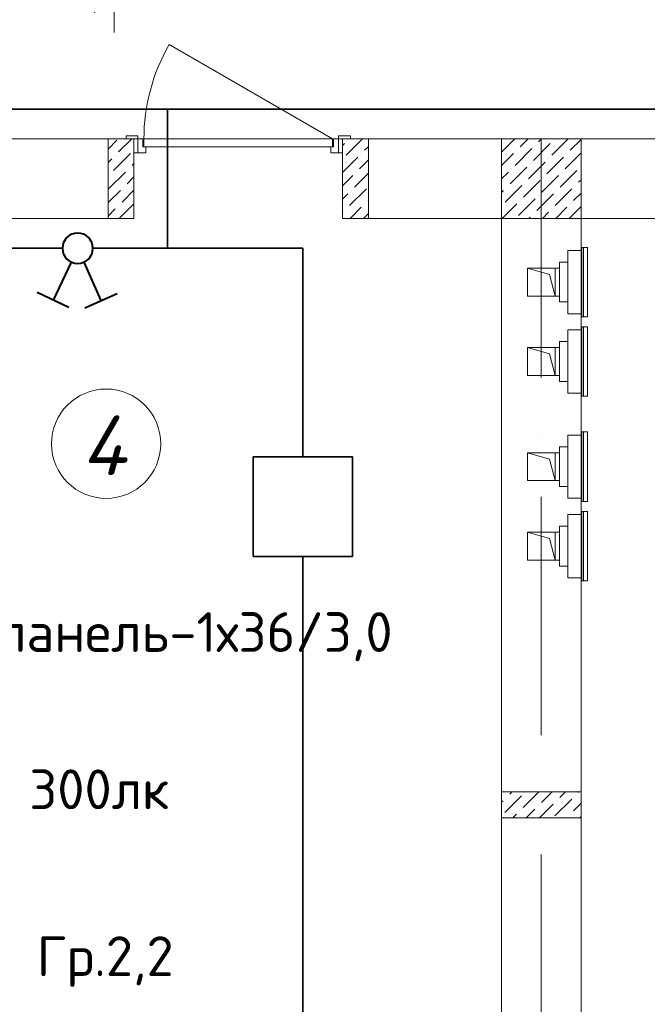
# Model space of a CAD drawing. Header units: millimetres. Extents: x 1114507 to 93926427, y 174473 to 817039.
# Tile 188 of 256: x 1564479 to 1567638, y 768971 to 773925. Entities that reach past the tile are written whole.
import ezdxf

# ---------------------------------------------------------------- set-up
doc = ezdxf.new("R2010")
doc.units = ezdxf.units.MM
doc.linetypes.add('ACAD_ISO10W100', pattern=[18, 12, -3, 0, -3])
doc.linetypes.add('ADSK_Скрыто', pattern=[6, 3, -3])
for name, color, linetype, lineweight in [('_Hidden_', 7, 'ADSK_Скрыто', 9), ('Doors', 86, 'Continuous', 13), ('expl', 234, 'Continuous', 13), ('Mechanical Equipment', 7, 'Continuous', 18), ('размеры', 12, 'Continuous', 15)]:
    doc.layers.add(name, color=color, linetype=linetype, lineweight=lineweight)
doc.layers.add('ventilatsiya', color=7, linetype='Continuous')
doc.styles.add('ISOCPEUR 1', font='isocpeur.TTF')
doc.styles.get("Standard").update_dxf_attribs({"font": 'isocpeui.ttf'})
doc.styles.add('Суннат', font='ariali.ttf', dxfattribs={"height": 250})
doc.dimstyles.new('Санжар', dxfattribs={"dimtxt": 240, "dimasz": 200, "dimexe": 200, "dimexo": 200, "dimgap": 50, "dimtad": 1, "dimdec": 0, "dimtxsty": 'Standard', "dimblk": 'OBLIQUE', "dimcen": 2.5, "dimdle": 200, "dimclrd": 152, "dimclre": 152, "dimclrt": 152, "dimadec": 0, "dimazin": 0, "dimtfac": 1, "dimtdec": 0, "dimtmove": 0, "dimatfit": 3, "dimldrblk": 'OBLIQUE', "dimfxl": 0, "dimlwd": 0, "dimlwe": 0, "dimarcsym": 0})

# ---------------------------------------------------------------- blocks, each defined once
blk = doc.blocks.new('blokqav2mak')
at = {"lineweight": 0, "ltscale": 100}
for p, q in [((1561032, 773325.1), (1558882, 773325.1)), ((1561032, 772925.1), (1561032, 773325.1)), ((1562882, 773325.1), (1562082, 773325.1)), ((1562082, 772925.1), (1562082, 773325.1)), ((1562882, 773325.1), (1562882, 767025.1)), ((1570632, 773325.1), (1563282, 773325.1)), ((1561032, 772925.1), (1558882, 772925.1)), ((1562882, 772925.1), (1562082, 772925.1)), ((1570632, 772925.1), (1563282, 772925.1)), ((1563282, 772925.1), (1563282, 767025.1))]:
    blk.add_line(p, q, dxfattribs=at)
at = {"linetype": 'Continuous', "lineweight": 0, "ltscale": 100}
for p, q in [((1560902, 773274.1, 0), (1560946.5, 773318.5, 0)), ((1560954.9, 773259.6, 0), (1561020.4, 773325.1, 0)), ((1562100.4, 773242.8, 0), (1562182.8, 773325.1, 0)), ((1562108.8, 773318.5, 0), (1562108.8, 773318.5, 0)), ((1562882.9, 773259.5), (1562948.5, 773325.1)), ((1562975.5, 773284.8), (1563015.9, 773325.1)), ((1563068.2, 773310), (1563083.2, 773325.1)), ((1563135.5, 773242.7), (1563217.9, 773325.1)), ((1563143.9, 773318.4), (1563143.9, 773318.4)), ((1563228.1, 773267.9), (1563282, 773321.8)), ((1561030.7, 773268, 0), (1561030.7, 773268, 0)), ((1562082, 773291.7, 0), (1562092, 773301.7, 0)), ((1562193, 773268, 0), (1562212, 773287, 0)), ((1562950.3, 773192.2), (1563034.5, 773276.3)), ((1562958.7, 773267.9), (1562958.7, 773267.9)), ((1563042.9, 773217.4), (1563127.1, 773301.6)), ((1563051.3, 773293.2), (1563051.3, 773293.2)), ((1560902, 773206.7, 0), (1560921.3, 773225.9, 0)), ((1560929.7, 773167, 0), (1561013.9, 773251.2, 0)), ((1560938.1, 773242.8, 0), (1560938.1, 773242.8, 0)), ((1562082, 773157, 0), (1562159.4, 773234.3, 0)), ((1562083.6, 773225.9, 0), (1562083.6, 773225.9, 0)), ((1562167.8, 773175.4, 0), (1562212, 773219.7, 0)), ((1562176.2, 773251.2, 0), (1562176.2, 773251.2, 0)), ((1562882, 773191.3), (1562941.9, 773251.1)), ((1563110.2, 773150.1), (1563194.4, 773234.2)), ((1563118.7, 773225.8), (1563118.7, 773225.8)), ((1563202.9, 773175.3), (1563282, 773254.5)), ((1563211.3, 773251.1), (1563211.3, 773251.1)), ((1561005.4, 773175.4, 0), (1561005.4, 773175.4, 0)), ((1561022.3, 773192.2, 0), (1561032, 773202, 0)), ((1562925, 773099.5), (1563009.2, 773183.7)), ((1562933.4, 773175.3), (1562933.4, 773175.3)), ((1563017.6, 773124.8), (1563101.8, 773209)), ((1563026.1, 773200.6), (1563026.1, 773200.6)), ((1563177.6, 773082.7), (1563261.8, 773166.9)), ((1563278.6, 773183.7), (1563278.6, 773183.7)), ((1560904.4, 773074.4, 0), (1560988.6, 773158.6, 0)), ((1560912.8, 773150.1, 0), (1560912.8, 773150.1, 0)), ((1560997, 773099.6, 0), (1561032, 773134.6, 0)), ((1562082, 773089.7, 0), (1562134.1, 773141.7, 0)), ((1562142.5, 773082.8, 0), (1562212, 773152.3, 0)), ((1562150.9, 773158.6, 0), (1562150.9, 773158.6, 0)), ((1562882, 773123.9), (1562916.6, 773158.5)), ((1562992.4, 773032.2), (1563076.6, 773116.4)), ((1563085, 773057.4), (1563169.2, 773141.6)), ((1563093.4, 773133.2), (1563093.4, 773133.2)), ((1563186, 773158.5), (1563186, 773158.5)), ((1563270.2, 773108), (1563282, 773119.8)), ((1560902, 773004.6, 0), (1560963.4, 773066, 0)), ((1560971.8, 773007, 0), (1561032, 773067.3, 0)), ((1560980.2, 773082.8, 0), (1560980.2, 773082.8, 0)), ((1562117.3, 772990.2, 0), (1562201.5, 773074.4, 0)), ((1562125.7, 773066, 0), (1562125.7, 773066, 0)), ((1562882, 773056.5), (1562891.4, 773065.9)), ((1562899.8, 773006.9), (1562984, 773091.1)), ((1562908.2, 773082.7), (1562908.2, 773082.7)), ((1563000.8, 773108), (1563000.8, 773108)), ((1563152.3, 772990.1), (1563236.5, 773074.3)), ((1563160.8, 773065.9), (1563160.8, 773065.9)), ((1563253.4, 773091.1), (1563253.4, 773091.1)), ((1562082, 773022.3, 0), (1562108.8, 773049.1, 0)), ((1562209.9, 773015.4, 0), (1562212, 773017.6, 0)), ((1562967.1, 772939.6), (1563051.3, 773023.8)), ((1563059.7, 772964.8), (1563143.9, 773049)), ((1563068.2, 773040.6), (1563068.2, 773040.6)), ((1563245, 773015.4), (1563282, 773052.4)), ((1560902, 772937.3, 0), (1560938.1, 772973.3, 0)), ((1560954.9, 772990.2, 0), (1560954.9, 772990.2, 0)), ((1560957.2, 772925.1, 0), (1561030.7, 772998.6, 0)), ((1562100.4, 772973.3, 0), (1562100.4, 772973.3, 0)), ((1562119.5, 772925.1, 0), (1562176.2, 772981.8, 0)), ((1562193, 772998.6, 0), (1562193, 772998.6, 0)), ((1562882.9, 772990.1), (1562882.9, 772990.1)), ((1562885.3, 772925.1), (1562958.7, 772998.5)), ((1562975.5, 773015.4), (1562975.5, 773015.4)), ((1563135.5, 772973.3), (1563135.5, 772973.3)), ((1563154.7, 772925.1), (1563211.3, 772981.7)), ((1563222.1, 772925.1), (1563282, 772985.1)), ((1563228.1, 772998.5), (1563228.1, 772998.5)), ((1562082, 772955, 0), (1562083.6, 772956.5, 0)), ((1562186.9, 772925.1, 0), (1562212, 772950.3, 0)), ((1563020, 772925.1), (1563026.1, 772931.2)), ((1563042.9, 772948), (1563042.9, 772948)), ((1563087.4, 772925.1), (1563118.7, 772956.4)), ((1562882, 769988, 0), (1562889.9, 769995.8, 0)), ((1562898.3, 769936.9, 0), (1562982.5, 770021.1, 0)), ((1562906.7, 770012.7, 0), (1562906.7, 770012.7, 0)), ((1562923.6, 770029.5, 0), (1562934.2, 770040.1, 0)), ((1562990.9, 769962.1, 0), (1563068.9, 770040.1, 0)), ((1562999.3, 770037.9, 0), (1562999.3, 770037.9, 0)), ((1563083.5, 769987.4, 0), (1563136.2, 770040.1, 0)), ((1563150.9, 769920.1, 0), (1563235.1, 770004.2, 0)), ((1563159.3, 769995.8, 0), (1563159.3, 769995.8, 0)), ((1563176.1, 770012.7, 0), (1563203.6, 770040.1, 0)), ((1563251.9, 770021.1, 0), (1563251.9, 770021.1, 0)), ((1563268.7, 770037.9, 0), (1563270.9, 770040.1, 0)), ((1562974.1, 769945.3, 0), (1562974.1, 769945.3, 0)), ((1563006.2, 769910.1, 0), (1563049.8, 769953.7, 0)), ((1563066.7, 769970.6, 0), (1563066.7, 769970.6, 0)), ((1563073.6, 769910.1, 0), (1563142.4, 769979, 0)), ((1563243.5, 769945.3, 0), (1563282, 769983.9, 0)), ((1562938.9, 769910.1, 0), (1562957.2, 769928.5, 0)), ((1563208.3, 769910.1, 0), (1563209.8, 769911.6, 0)), ((1563226.6, 769928.5, 0), (1563226.6, 769928.5, 0)), ((1563275.6, 769910.1, 0), (1563282, 769916.5, 0))]:
    blk.add_line(p, q, dxfattribs=at)
at = {"color": 1, "linetype": 'ACAD_ISO10W100', "lineweight": 0, "ltscale": 100}
blk.add_line((1563082, 773325.1), (1563082, 766825.1), dxfattribs=at)
at = {"layer": '_Hidden_', "color": 5, "lineweight": 0}
for p, q in [((1563285.9, 772779.5), (1563285.4, 772779.5)), ((1563215, 772763.5), (1563215, 772763.9)), ((1563215, 772763.9), (1563215, 772763.5)), ((1563239, 772763.9), (1563239, 772763.5)), ((1563239, 772763.5), (1563239, 772763.9)), ((1563282, 772763.5), (1563282, 772763.9)), ((1563282, 772763.9), (1563282, 772763.5)), ((1563215, 772445.9), (1563215, 772446.2)), ((1563215, 772446.2), (1563215, 772445.9)), ((1563239, 772446.2), (1563239, 772445.9)), ((1563239, 772445.9), (1563239, 772446.2)), ((1563282, 772446.2), (1563282, 772445.9)), ((1563282, 772445.9), (1563282, 772446.2)), ((1563285.4, 772430.6), (1563285.9, 772430.6)), ((1563285.9, 772380), (1563285.4, 772380)), ((1563215, 772364), (1563215, 772364.3)), ((1563215, 772364.3), (1563215, 772364)), ((1563239, 772364.3), (1563239, 772364)), ((1563239, 772364), (1563239, 772364.3)), ((1563282, 772364), (1563282, 772364.3)), ((1563282, 772364.3), (1563282, 772364)), ((1563215, 772046.3), (1563215, 772046.7)), ((1563215, 772046.7), (1563215, 772046.3)), ((1563239, 772046.7), (1563239, 772046.3)), ((1563239, 772046.3), (1563239, 772046.7)), ((1563282, 772046.7), (1563282, 772046.3)), ((1563282, 772046.3), (1563282, 772046.7)), ((1563285.4, 772031.1), (1563285.9, 772031.1)), ((1563215, 771834.8), (1563215, 771835.1)), ((1563215, 771835.1), (1563215, 771834.8)), ((1563239, 771835.1), (1563239, 771834.8)), ((1563239, 771834.8), (1563239, 771835.1)), ((1563282, 771834.8), (1563282, 771835.1)), ((1563282, 771835.1), (1563282, 771834.8)), ((1563285.9, 771850.8), (1563285.4, 771850.8)), ((1563215, 771517.1), (1563215, 771517.5)), ((1563215, 771517.5), (1563215, 771517.1)), ((1563239, 771517.5), (1563239, 771517.1)), ((1563239, 771517.1), (1563239, 771517.5)), ((1563282, 771517.5), (1563282, 771517.1)), ((1563282, 771517.1), (1563282, 771517.5)), ((1563285.4, 771501.9), (1563285.9, 771501.9)), ((1563215, 771435.2), (1563215, 771435.6)), ((1563215, 771435.6), (1563215, 771435.2)), ((1563239, 771435.6), (1563239, 771435.2)), ((1563239, 771435.2), (1563239, 771435.6)), ((1563282, 771435.2), (1563282, 771435.6)), ((1563282, 771435.6), (1563282, 771435.2)), ((1563285.9, 771451.2), (1563285.4, 771451.2)), ((1563215, 771117.6), (1563215, 771117.9)), ((1563215, 771117.9), (1563215, 771117.6)), ((1563239, 771117.9), (1563239, 771117.6)), ((1563239, 771117.6), (1563239, 771117.9)), ((1563282, 771117.9), (1563282, 771117.6)), ((1563282, 771117.6), (1563282, 771117.9)), ((1563285.4, 771102.3), (1563285.9, 771102.3))]:
    blk.add_line(p, q, dxfattribs=at)
at = {"layer": 'Doors', "lineweight": 0}
for p, q in [((1562032, 773325.1), (1561209.3, 773800.1)), ((1561052, 773340.1), (1560992, 773340.1)), ((1560992, 773340.1), (1560992, 773325.1)), ((1560992, 773325.1), (1561052, 773325.1)), ((1561052, 773325.1), (1561032, 773325.1)), ((1561032, 773325.1), (1561032, 773255.1)), ((1561052, 773325.1), (1561052, 773340.1)), ((1561052, 773255.1), (1561052, 773325.1)), ((1561052, 773325.1), (1561077, 773325.1)), ((1561052, 773255.1), (1561052, 773325.1)), ((1561077, 773325.1), (1561077, 773285.1)), ((1562032, 773325.1), (1561082, 773325.1)), ((1561082, 773325.1), (1561082, 773285.1)), ((1562032, 773285.1), (1562032, 773325.1)), ((1562062, 773325.1), (1562037, 773325.1)), ((1562037, 773325.1), (1562037, 773285.1)), ((1562122, 773340.1), (1562062, 773340.1)), ((1562062, 773340.1), (1562062, 773325.1)), ((1562062, 773255.1), (1562062, 773325.1)), ((1562062, 773255.1), (1562062, 773325.1)), ((1562062, 773325.1), (1562082, 773325.1)), ((1562062, 773325.1), (1562122, 773325.1)), ((1562082, 773325.1), (1562082, 773255.1)), ((1562122, 773325.1), (1562122, 773340.1)), ((1561077, 773285.1), (1561092, 773285.1)), ((1561082, 773285.1), (1562032, 773285.1)), ((1561092, 773285.1), (1561092, 773255.1)), ((1562022, 773285.1), (1562022, 773255.1)), ((1562037, 773285.1), (1562022, 773285.1)), ((1561032, 773255.1), (1561052, 773255.1)), ((1561092, 773255.1), (1561052, 773255.1)), ((1562022, 773255.1), (1562062, 773255.1)), ((1562082, 773255.1), (1562062, 773255.1))]:
    blk.add_line(p, q, dxfattribs=at)
blk.add_arc((1562032, 773325.1), 950, 150, 180, dxfattribs=at)
at = {"layer": 'Mechanical Equipment', "color": 5, "lineweight": 0}
for p, q in [((1563285.1, 772430.6), (1563285.1, 772779.5)), ((1563285.4, 772430.6), (1563285.4, 772779.5)), ((1563295, 772779.5), (1563285.4, 772779.5)), ((1563304.5, 772779.5), (1563295, 772779.5)), ((1563295, 772430.6), (1563295, 772779.5)), ((1563314.1, 772779.5), (1563304.5, 772779.5)), ((1563314.1, 772779.5), (1563314.1, 772430.6)), ((1563215, 772763.9), (1563239, 772763.9)), ((1563215, 772763.5), (1563215, 772763.9)), ((1563215, 772763.9), (1563215, 772753.9)), ((1563215, 772753.9), (1563215, 772455.9)), ((1563239, 772763.9), (1563282, 772763.9)), ((1563239, 772763.9), (1563239, 772763.5)), ((1563239, 772763.5), (1563239, 772763.9)), ((1563282, 772753.9), (1563282, 772763.9)), ((1563282, 772763.9), (1563282, 772763.5)), ((1563282, 772455.9), (1563282, 772753.9)), ((1563173.7, 772704.9), (1563215, 772704.9)), ((1563173.7, 772704.9), (1563173.7, 772504.9)), ((1563215, 772504.9), (1563173.7, 772504.9)), ((1563215, 772455.9), (1563215, 772445.9)), ((1563215, 772445.9), (1563215, 772446.2)), ((1563239, 772445.9), (1563215, 772445.9)), ((1563239, 772446.2), (1563239, 772445.9)), ((1563239, 772445.9), (1563239, 772446.2)), ((1563282, 772445.9), (1563239, 772445.9)), ((1563282, 772445.9), (1563282, 772455.9)), ((1563282, 772446.2), (1563282, 772445.9)), ((1563285.4, 772430.6), (1563295, 772430.6)), ((1563295, 772430.6), (1563304.5, 772430.6)), ((1563304.5, 772430.6), (1563314.1, 772430.6)), ((1563285.1, 772031.1), (1563285.1, 772380)), ((1563285.4, 772031.1), (1563285.4, 772380)), ((1563295, 772380), (1563285.4, 772380)), ((1563304.5, 772380), (1563295, 772380)), ((1563295, 772031.1), (1563295, 772380)), ((1563314.1, 772380), (1563304.5, 772380)), ((1563314.1, 772380), (1563314.1, 772031.1)), ((1563215, 772364.3), (1563239, 772364.3)), ((1563215, 772364), (1563215, 772364.3)), ((1563215, 772364.3), (1563215, 772354.3)), ((1563215, 772354.3), (1563215, 772056.3)), ((1563239, 772364.3), (1563282, 772364.3)), ((1563239, 772364.3), (1563239, 772364)), ((1563239, 772364), (1563239, 772364.3)), ((1563282, 772354.3), (1563282, 772364.3)), ((1563282, 772364.3), (1563282, 772364)), ((1563282, 772056.3), (1563282, 772354.3)), ((1563173.7, 772305.3), (1563215, 772305.3)), ((1563173.7, 772305.3), (1563173.7, 772105.3)), ((1563215, 772105.3), (1563173.7, 772105.3)), ((1563215, 772056.3), (1563215, 772046.3)), ((1563215, 772046.3), (1563215, 772046.7)), ((1563239, 772046.3), (1563215, 772046.3)), ((1563239, 772046.7), (1563239, 772046.3)), ((1563239, 772046.3), (1563239, 772046.7)), ((1563282, 772046.3), (1563239, 772046.3)), ((1563282, 772046.3), (1563282, 772056.3)), ((1563282, 772046.7), (1563282, 772046.3)), ((1563285.4, 772031.1), (1563295, 772031.1)), ((1563295, 772031.1), (1563304.5, 772031.1)), ((1563304.5, 772031.1), (1563314.1, 772031.1)), ((1563215, 771835.1), (1563239, 771835.1)), ((1563215, 771834.8), (1563215, 771835.1)), ((1563215, 771835.1), (1563215, 771825.1)), ((1563239, 771835.1), (1563282, 771835.1)), ((1563239, 771835.1), (1563239, 771834.8)), ((1563239, 771834.8), (1563239, 771835.1)), ((1563282, 771825.1), (1563282, 771835.1)), ((1563282, 771835.1), (1563282, 771834.8)), ((1563285.1, 771501.9), (1563285.1, 771850.8)), ((1563285.4, 771501.9), (1563285.4, 771850.8)), ((1563295, 771850.8), (1563285.4, 771850.8)), ((1563304.5, 771850.8), (1563295, 771850.8)), ((1563295, 771501.9), (1563295, 771850.8)), ((1563314.1, 771850.8), (1563304.5, 771850.8)), ((1563314.1, 771850.8), (1563314.1, 771501.9)), ((1563215, 771825.1), (1563215, 771527.1)), ((1563282, 771527.1), (1563282, 771825.1)), ((1563173.7, 771776.1), (1563215, 771776.1)), ((1563173.7, 771776.1), (1563173.7, 771576.1)), ((1563215, 771576.1), (1563173.7, 771576.1)), ((1563215, 771527.1), (1563215, 771517.1)), ((1563215, 771517.1), (1563215, 771517.5)), ((1563239, 771517.1), (1563215, 771517.1)), ((1563239, 771517.5), (1563239, 771517.1)), ((1563239, 771517.1), (1563239, 771517.5)), ((1563282, 771517.1), (1563239, 771517.1)), ((1563282, 771517.1), (1563282, 771527.1)), ((1563282, 771517.5), (1563282, 771517.1)), ((1563285.4, 771501.9), (1563295, 771501.9)), ((1563295, 771501.9), (1563304.5, 771501.9)), ((1563304.5, 771501.9), (1563314.1, 771501.9)), ((1563215, 771435.6), (1563239, 771435.6)), ((1563215, 771435.2), (1563215, 771435.6)), ((1563215, 771435.6), (1563215, 771425.6)), ((1563239, 771435.6), (1563282, 771435.6)), ((1563239, 771435.6), (1563239, 771435.2)), ((1563239, 771435.2), (1563239, 771435.6)), ((1563282, 771425.6), (1563282, 771435.6)), ((1563282, 771435.6), (1563282, 771435.2)), ((1563285.1, 771102.3), (1563285.1, 771451.2)), ((1563285.4, 771102.3), (1563285.4, 771451.2)), ((1563295, 771451.2), (1563285.4, 771451.2)), ((1563304.5, 771451.2), (1563295, 771451.2)), ((1563295, 771102.3), (1563295, 771451.2)), ((1563314.1, 771451.2), (1563304.5, 771451.2)), ((1563314.1, 771451.2), (1563314.1, 771102.3)), ((1563215, 771425.6), (1563215, 771127.6)), ((1563282, 771127.6), (1563282, 771425.6)), ((1563173.7, 771376.6), (1563215, 771376.6)), ((1563173.7, 771376.6), (1563173.7, 771176.6)), ((1563215, 771176.6), (1563173.7, 771176.6)), ((1563215, 771127.6), (1563215, 771117.6)), ((1563215, 771117.6), (1563215, 771117.9)), ((1563239, 771117.6), (1563215, 771117.6)), ((1563239, 771117.9), (1563239, 771117.6)), ((1563239, 771117.6), (1563239, 771117.9)), ((1563282, 771117.6), (1563239, 771117.6)), ((1563282, 771117.6), (1563282, 771127.6)), ((1563282, 771117.9), (1563282, 771117.6)), ((1563285.4, 771102.3), (1563295, 771102.3)), ((1563295, 771102.3), (1563304.5, 771102.3)), ((1563304.5, 771102.3), (1563314.1, 771102.3))]:
    blk.add_line(p, q, dxfattribs=at)
at = {"layer": 'ventilatsiya', "lineweight": 0, "ltscale": 100}
for p, q in [((1563122.9, 772643.2), (1563012, 772674.9)), ((1563012, 772534.9), (1563012, 772674.9)), ((1563012, 772674.9), (1563152, 772674.9)), ((1563106.7, 772674.9), (1563173.7, 772674.9)), ((1563152, 772674.9), (1563152, 772534.9)), ((1563152, 772534.9), (1563122.9, 772643.2)), ((1563152, 772534.9), (1563012, 772534.9)), ((1563106.7, 772534.9), (1563173.7, 772534.9)), ((1563122.9, 772243.7), (1563012, 772275.3)), ((1563012, 772135.3), (1563012, 772275.3)), ((1563012, 772275.3), (1563152, 772275.3)), ((1563106.7, 772275.3), (1563173.7, 772275.3)), ((1563152, 772275.3), (1563152, 772135.3)), ((1563152, 772135.3), (1563122.9, 772243.7)), ((1563152, 772135.3), (1563012, 772135.3)), ((1563106.7, 772135.3), (1563173.7, 772135.3)), ((1563122.9, 771714.5), (1563012, 771746.1)), ((1563012, 771606.1), (1563012, 771746.1)), ((1563012, 771746.1), (1563152, 771746.1)), ((1563106.7, 771746.1), (1563173.7, 771746.1)), ((1563152, 771746.1), (1563152, 771606.1)), ((1563152, 771606.1), (1563122.9, 771714.5)), ((1563152, 771606.1), (1563012, 771606.1)), ((1563106.7, 771606.1), (1563173.7, 771606.1)), ((1563122.9, 771314.9), (1563012, 771346.6)), ((1563012, 771206.6), (1563012, 771346.6)), ((1563012, 771346.6), (1563152, 771346.6)), ((1563106.7, 771346.6), (1563173.7, 771346.6)), ((1563152, 771346.6), (1563152, 771206.6)), ((1563152, 771206.6), (1563122.9, 771314.9)), ((1563152, 771206.6), (1563012, 771206.6)), ((1563106.7, 771206.6), (1563173.7, 771206.6))]:
    blk.add_line(p, q, dxfattribs=at)
at = {"layer": 'размеры', "lineweight": 0, "ltscale": 5}
for p, q in [((1560902, 773325.1), (1561032, 773325.1)), ((1560902, 772925.1), (1560902, 773325.1)), ((1561032, 773325.1), (1561032, 772925.1)), ((1562212, 773325.1), (1562082, 773325.1)), ((1562082, 773325.1), (1562082, 772925.1)), ((1562212, 772925.1), (1562212, 773325.1)), ((1563282, 773325.1), (1562882, 773325.1)), ((1562882, 773325.1), (1562882, 772925.1)), ((1563282, 772925.1), (1563282, 773325.1)), ((1561032, 772925.1), (1560902, 772925.1)), ((1562082, 772925.1), (1562212, 772925.1)), ((1562882, 772925.1), (1563282, 772925.1)), ((1562882, 769910.1), (1562882, 770040.1)), ((1562882, 770040.1), (1563282, 770040.1)), ((1563282, 770040.1), (1562882, 770040.1)), ((1562882, 770040.1), (1562882, 769910.1)), ((1563282, 770040.1), (1563282, 769910.1)), ((1563282, 769910.1), (1563282, 770040.1)), ((1563282, 769910.1), (1562882, 769910.1)), ((1562882, 769910.1), (1563282, 769910.1))]:
    blk.add_line(p, q, dxfattribs=at)
blk = doc.blocks.new('вкер')
at = {"lineweight": 40}
for p, q in [((-156663.7, -245929.2), (-156778.3, -245982.1)), ((-156605.9, -245929.2), (-156491.3, -245982.1)), ((-156657.7, -246092.9), (-156721, -245955.6)), ((-156611.9, -246092.9), (-156548.6, -245955.6))]:
    blk.add_line(p, q, dxfattribs=at)
blk.add_circle((-156634.8, -246142.6), 54.7, dxfattribs=at)
blk = doc.blocks.new('_Oblique')
at = {"color": 0, "linetype": 'ByBlock', "lineweight": -2}
blk.add_line((-0.5, -0.5), (0.5, 0.5), dxfattribs=at)
blk = doc.blocks.new('*D1668')
at = {"color": 152, "linetype": 'Continuous', "lineweight": 0, "ltscale": 100, "transparency": 16777216}
for p, q in [((1561454.2, 774181.5), (1561454.2, 773861.5)), ((1564954.2, 774181.5), (1564954.2, 773861.5)), ((1561254.2, 774061.5), (1565154.2, 774061.5))]:
    blk.add_line(p, q, dxfattribs=at)
at = {"layer": 'Defpoints', "color": 0, "lineweight": 35, "ltscale": 100, "transparency": 16777216}
for p in [(1561454.2, 774425.1), (1564954.2, 774425.1), (1564954.2, 774061.5)]:
    blk.add_point(p, dxfattribs=at)
at = {"color": 152, "lineweight": 0, "ltscale": 100, "transparency": 16777216, "xscale": 200, "yscale": 200, "zscale": 200, "rotation": 180}
blk.add_blockref('_Oblique', (1561454.2, 774061.5), dxfattribs=at)
at = {"color": 152, "lineweight": 0, "ltscale": 100, "transparency": 16777216, "xscale": 200, "yscale": 200, "zscale": 200}
blk.add_blockref('_Oblique', (1564954.2, 774061.5), dxfattribs=at)
at = {"color": 152, "lineweight": 35, "ltscale": 100, "transparency": 16777216, "insert": (1563204.2, 774231.5), "char_height": 240, "attachment_point": 5, "bg_fill": 3, "box_fill_scale": 1.1, "bg_fill_color": 256, "bg_fill_true_color": 13158600, "bg_fill_transparency": 0}
blk.add_mtext('3500', dxfattribs=at)
blk = doc.blocks.new('*D1669')
at = {"color": 152, "linetype": 'Continuous', "lineweight": 0, "ltscale": 100, "transparency": 16777216}
for p, q in [((1564954.2, 774181.5), (1564954.2, 773861.5)), ((1568454.2, 774181.5), (1568454.2, 773861.5)), ((1564754.2, 774061.5), (1568654.2, 774061.5))]:
    blk.add_line(p, q, dxfattribs=at)
at = {"layer": 'Defpoints', "color": 0, "lineweight": 35, "ltscale": 100, "transparency": 16777216}
for p in [(1564954.2, 774425.1), (1568454.2, 774425.1), (1568454.2, 774061.5)]:
    blk.add_point(p, dxfattribs=at)
at = {"color": 152, "lineweight": 0, "ltscale": 100, "transparency": 16777216, "xscale": 200, "yscale": 200, "zscale": 200, "rotation": 180}
blk.add_blockref('_Oblique', (1564954.2, 774061.5), dxfattribs=at)
at = {"color": 152, "lineweight": 0, "ltscale": 100, "transparency": 16777216, "xscale": 200, "yscale": 200, "zscale": 200}
blk.add_blockref('_Oblique', (1568454.2, 774061.5), dxfattribs=at)
at = {"color": 152, "lineweight": 35, "ltscale": 100, "transparency": 16777216, "insert": (1566704.2, 774231.5), "char_height": 240, "attachment_point": 5, "bg_fill": 3, "box_fill_scale": 1.1, "bg_fill_color": 256, "bg_fill_true_color": 13158600, "bg_fill_transparency": 0}
blk.add_mtext('3500', dxfattribs=at)

msp = doc.modelspace()

# ---------------------------------------------------------------- linework, layer by layer
at = {"color": 0, "lineweight": 35, "ltscale": 100}
for p, q in [((1552754.2, 773475.1), (1574904.2, 773475.1)), ((1565222.9, 773475.1), (1565222.9, 772775.1)), ((1563904.2, 772775.1), (1564694, 772775.1)), ((1564847.3, 772775.1), (1565904.2, 772775.1)), ((1565904.2, 771725.1), (1565904.2, 772775.1)), ((1565904.2, 768725.1), (1565904.2, 771225.1))]:
    msp.add_line(p, q, dxfattribs=at)
at = {"color": 5, "lineweight": 35, "ltscale": 100}
msp.add_lwpolyline([(1565654.2, 771725.1), (1566154.2, 771725.1), (1566154.2, 771225.1), (1565654.2, 771225.1), (1565654.2, 771725.1)], dxfattribs=at)
at = {"layer": 'expl', "lineweight": 0}
msp.add_circle((1564913.8, 771791.8), 275.1, dxfattribs=at)

# ---------------------------------------------------------------- block references
at = {"color": 0}
msp.add_blockref('blokqav2mak', (4022.1, 0), dxfattribs=at)
at = {"lineweight": 30, "xscale": -1.400000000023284, "yscale": 1.400000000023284, "zscale": 1.400000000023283, "rotation": 179.2941968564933}
msp.add_blockref('вкер', (1779797.8, 425500.3), dxfattribs=at)

# ---------------------------------------------------------------- texts
at = {"lineweight": 0, "insert": (1565011.7, 771633.6), "char_height": 300, "width": 349.19, "attachment_point": 9}
msp.add_mtext('4', dxfattribs=at)
at = {"color": 0, "char_height": 200, "attachment_point": 1, "style": 'Суннат'}
for s, insert, width in [('{\\fISOCPEUR|b0|i0|c0|p34;4\\fISOCPEUR|b0|i0|c204|p34;Лед панель-1х36/3,0}', (1563608, 770944.2), 4126.459), ('{\\fISOCPEUR|b0|i0|c204|p34;Гр.\\fISOCPEUR|b0|i0|c0|p34;2,2}', (1564564.6, 769313.6), 2509.849)]:
    msp.add_mtext(s, dxfattribs=dict(at, insert=insert, width=width))
at = {"color": 1, "insert": (1564527.2, 770153.2), "char_height": 200, "width": 2509.849, "attachment_point": 1, "style": 'Суннат'}
msp.add_mtext('{\\fISOCPEUR|b0|i0|c204|p34;300лк}', dxfattribs=at)

# ---------------------------------------------------------------- next in the draw order: dimensions: what is measured, and where the dimension line sits
at = {"color": 0, "lineweight": 35, "ltscale": 100}
dim = msp.add_linear_dim(base=(1564954.2, 774061.5), p1=(1561454.2, 774425.1), p2=(1564954.2, 774425.1), dimstyle='Санжар', override={"dimfxl": 120, "dimfxlon": 1, "dimtfill": 1, "dimarcsym": 1}, dxfattribs=at)
dim.commit()
dim.dimension.update_dxf_attribs({"geometry": '*D1668', "text_midpoint": (1563204.2, 774231.5)})

# ---------------------------------------------------------------- next in the draw order: dimensions: what is measured, and where the dimension line sits
dim = msp.add_linear_dim(base=(1568454.2, 774061.5), p1=(1564954.2, 774425.1), p2=(1568454.2, 774425.1), dimstyle='Санжар', override={"dimfxl": 120, "dimfxlon": 1, "dimtfill": 1, "dimarcsym": 1}, dxfattribs=at)
dim.commit()
dim.dimension.update_dxf_attribs({"geometry": '*D1669', "text_midpoint": (1566704.2, 774231.5)})

# ---------------------------------------------------------------- next in the draw order: texts
at = {"linetype": 'ByBlock', "lineweight": 30, "ltscale": 10, "insert": (1197603, 784433.1, 0), "char_height": 250, "width": 18040, "attachment_point": 1, "style": 'ISOCPEUR 1'}
msp.add_mtext('     Рабочая документация по объекту: {\\C7;школы ^J}     Настоящий проект выполнен на основании чертежей марки АС, ВК и ОВ в соответствии с требованиями КМК и ПУЭ.\\P     Внешнее электроснабжение решается в отдельном проекте "Внутриплощадочных сетей"\\P     Проект энергоснабжения школы.\\P     Установленная мощность 33,6 кВт; Расчетная мощность 30,2 кВт  \\P     По надежности энергоснабжения школа относится к потребителям II категории.\\P\\pi1291.6675,t0,19518.5175;{\\LСиловое электрооборудование:\\P\\pi0,tz;}     В качестве вводно-распределительного и силового щита принят щит {\\C0;ПР11-3060-21УЗ (изготовить индв. по заказу) }. В качестве осветительного и силового щита принять щит ЩРВ-6 {\\C0;(изготовить индв. по заказу)} и щит комплектный ОЩВ.\\P\\pt0,19518.5175;     Электропотребителями здания  являются: освещение, штепсельные розетки, электропотребители технологического оборудования. Главный распределительный щит, силовые щиты и щиты освещения приняты сборными с модульными автоматическими выключателями с установкой на DIN-рейку по индивидуальному заказу. В распределительных щитах предусматривается устройство заземляющей шины. Фазораспределение злектронагрузок должно быть равномерным. Автоматические выключатели на розеточных группах имеют устройства  защитного отключения. \\P\\ptz;     Силовыми электроприемниками являются потребители сантехнического и технологического оборудования помещений. Магистральные и распределительные сети выполняются медным кабелем ВВГнг  в винипластовых  трубах в стенах срыто под штукатуркой. Ответвительные коробки установить скрыто на стене.\\P     1.  Розетки разместить на высоте 1800 мм от чистого пола в  помещениях   для  пребывания  детей  (А также см. уточнение по плану)  согласно пункта 12.34 КМК КМК КМК 2.04.17-19. ^J     2.  Выключатели во всех помещениях разместить на высоте 1800 мм.  Отступ от проёмов дверей - 200 мм, а также см. уточнение по плану.^J  Допускается установка выключателей под потолком с управлением при помощи шнура. ПУЭ п. 6.6.31.^J  Установка штепсельных розеток в ванных комнатах, душевых, мыльных помещениях бань, помещениях, содержащих нагреватели для саун (далее по тексту «саунах»), а также в стиральных помещениях прачечных не допускается ПУЭ п. 7.1.48.^JМинимальное расстояние от выключателей, штепсельных розеток и элементов электроустановок до газопроводов должно быть не менее 0,5 м ПУЭ п. 7.1.50.\\P{\\O      \\L\\oЭлектроосвещение}\\P     В соответствии КМК КМК 2.01.05-19. в проекте предусматривается общее рабочее, эвакуационное освещение на напряжение 220В.  Рабочее освещение предусматривается во всех помещениях комплекса, эвакуационное - в коридорах, в фойе, лестничных клетках, вестибюле. На выходах по пути эвакуации устанавливаются световые указатели "Выход" с аккумуляторными  батареями. Светильники аварийного освещения обозначаются значком "А" и выбираются из числа светильников рабочего освещения и питаются от щита ЩАО. Управление освещением выполняется включателями, устанавливаемыми по месту. Выбор светильников произведен в соответствии с назначением помещений, их конструктивными особенностями и характеристикой окружающей среды. В качестве источников света приняты светильники потолочные светодиодные LED панели и {\\C0;светодиодные линейные светильники} . Групповые сети освещения выполняются медным кабелем ВВГнг в винипластовой трубе.\\P\\pi1896.36,t0,28627.16;{\\LЗаземление}\\P\\pi0,tz;     Для защиты от поражения  электрическим током применяется система заземления TN-S  (используется 3я и 5я  жила  кабеля) и выполняется уравнивание потенциалов. Все металлические нетоковедущие части электрооборудования подлежат заземлению. В качестве заземляющих проводников используются нулевые провода сети и специальные заземляющие проводники, прокладываемые совместно с рабочими проводниками от электрощитов до электропотребителей. Сопротивление растеканию тока заземляющих устройств не должно превышать 4 Ом в любое время года. Внутренний контур заземления необходимо присоединить к наружному контуру заземления. Защита от заноса высокого потенциала и уравнивание потенциалов выполняется путем присоединения металлической арматуры фундаментов к горизонтальному  заземлителю. Все соединения выполнить сваркой.', dxfattribs=at)

doc.saveas('drawing.dxf')
